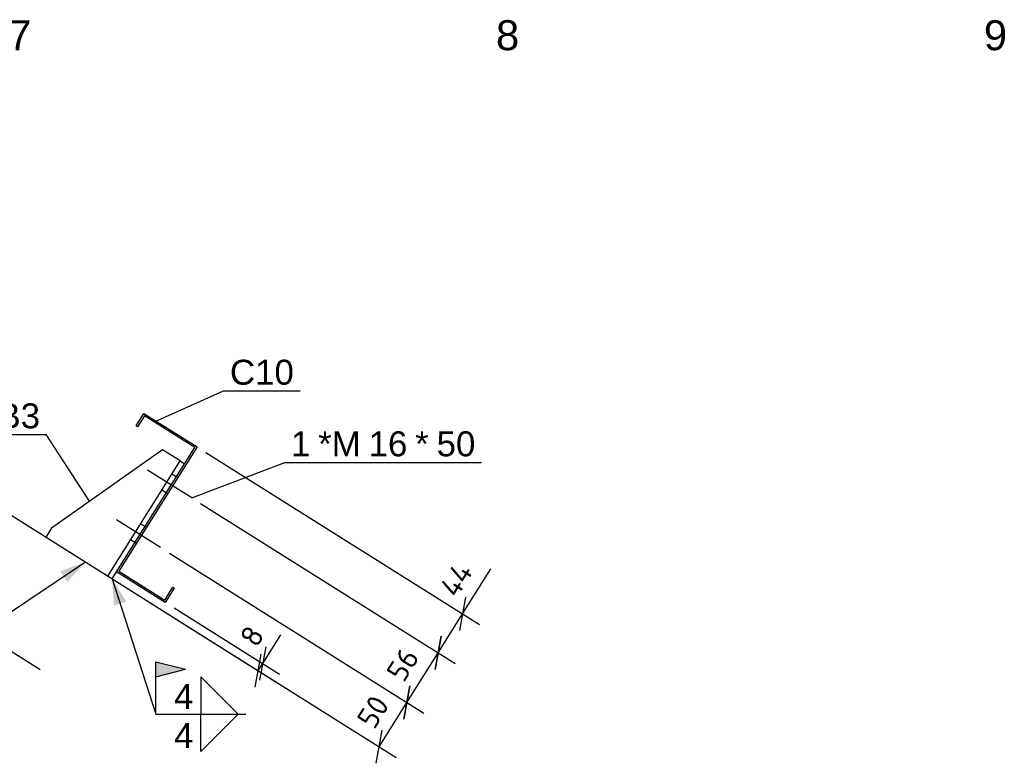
# Model space of a CAD drawing. Header units: millimetres. Extents: x -4888 to 73862, y -29046 to 15504.
# Tile 44 of 111: x 21000 to 28063, y -7164 to -1831. Entities that reach past the tile are written whole.
import ezdxf

# ---------------------------------------------------------------- set-up
doc = ezdxf.new("R2010")
doc.units = ezdxf.units.MM
doc.styles.add('Arial', font='ARIAL.TTF', dxfattribs={"height": 0.2})
doc.styles.add('ISOCPEUR', font='ISOCPEUR.TTF', dxfattribs={"height": 0.2})

# ---------------------------------------------------------------- blocks, each defined once
blk = doc.blocks.new('GridLine-1953139-4947 - 1282')
at = {"color": 136, "linetype": 'Continuous', "style": 'Arial'}
blk.add_text('7', height=214.9, dxfattribs=at).set_placement((20916.6, -2050))
blk = doc.blocks.new('GridLine-1953139-4948 - 1282')
at = {"color": 136, "linetype": 'Continuous', "style": 'Arial'}
blk.add_text('8', height=214.9, dxfattribs=at).set_placement((24416.6, -2050))
blk = doc.blocks.new('GridLine-1953139-4949 - 1282')
at = {"color": 136, "linetype": 'Continuous', "style": 'Arial'}
blk.add_text('9', height=214.9, dxfattribs=at).set_placement((27916.6, -2050))
blk = doc.blocks.new('Part-1953139-24778 - 24750')
at = {"color": 3, "linetype": 'Continuous'}
for p, q in [((20331.4, -5003.6), (22697.4, -6491)), ((20331.4, -5978.1), (21147.3, -6491))]:
    blk.add_line(p, q, dxfattribs=at)
blk = doc.blocks.new('Part-1953139-24779 - 24750')
at = {"color": 3, "linetype": 'Continuous'}
for p, q in [((21835.6, -4744.4), (21891.4, -4655.5)), ((21891.4, -4655.5), (22272.4, -4895)), ((21895.2, -4672), (21845.7, -4750.8)), ((22255.9, -4898.8), (21895.2, -4672)), ((21845.7, -4750.8), (21835.6, -4744.4)), ((21695.4, -5790.2), (22255.9, -4898.8)), ((22272.4, -4895), (21712, -5786.5)), ((22044.7, -6009.8), (21695.4, -5790.2)), ((21712, -5786.5), (22040.9, -5993.2)), ((22040.9, -5993.2), (22098.4, -5901.8)), ((22108.5, -5908.2), (22044.7, -6009.8)), ((22098.4, -5901.8), (22108.5, -5908.2))]:
    blk.add_line(p, q, dxfattribs=at)
blk = doc.blocks.new('Part-1953139-24780 - 24750')
at = {"color": 3, "linetype": 'Continuous'}
for p, q in [((22023.7, -4915.8), (21227.2, -5478.2)), ((22150.7, -4995.6), (22023.7, -4915.8)), ((21227.2, -5478.2), (21187.3, -5541.7))]:
    blk.add_line(p, q, dxfattribs=at)
blk = doc.blocks.new('Part-1953139-24782 - 24750')
at = {"color": 3, "linetype": 'Continuous'}
for p, q in [((21631.8, -5821.1), (22150.7, -4995.6)), ((22150.7, -4995.6), (22182.4, -5015.6)), ((21663.5, -5841), (21695.4, -5790.2))]:
    blk.add_line(p, q, dxfattribs=at)
blk = doc.blocks.new('Bolt-1953139-24783 - 24750')
at = {"color": 5, "linetype": 'Continuous'}
for p, q in [((22011, -5616.6), (21693.6, -5417)), ((21899, -5466.4), (21867.3, -5446.5)), ((21909.2, -5472.8), (21899, -5466.4)), ((21827.2, -5580.7), (21795.4, -5560.7)), ((21837.3, -5587.1), (21827.2, -5580.7))]:
    blk.add_line(p, q, dxfattribs=at)
blk = doc.blocks.new('Bolt-1953139-24784 - 24750')
at = {"color": 5, "linetype": 'Continuous'}
for p, q in [((22234.6, -5261), (21917.1, -5061.4)), ((22122.5, -5110.8), (22090.8, -5090.9)), ((22132.7, -5117.2), (22122.5, -5110.8)), ((22050.7, -5225.1), (22018.9, -5205.2)), ((22060.9, -5231.5), (22050.7, -5225.1))]:
    blk.add_line(p, q, dxfattribs=at)
blk = doc.blocks.new('Bolt-1953139-24785 - 24750')
at = {"color": 5, "linetype": 'Continuous'}
for p, q in [((22011, -5616.6), (21693.6, -5417)), ((21899, -5466.4), (21867.3, -5446.5)), ((21909.2, -5472.8), (21899, -5466.4)), ((21827.2, -5580.7), (21795.4, -5560.7)), ((21837.3, -5587.1), (21827.2, -5580.7))]:
    blk.add_line(p, q, dxfattribs=at)
blk = doc.blocks.new('Bolt-1953139-24786 - 24750')
at = {"color": 5, "linetype": 'Continuous'}
for p, q in [((22234.6, -5261), (21917.1, -5061.4)), ((22122.5, -5110.8), (22090.8, -5090.9)), ((22132.7, -5117.2), (22122.5, -5110.8)), ((22050.7, -5225.1), (22018.9, -5205.2)), ((22060.9, -5231.5), (22050.7, -5225.1))]:
    blk.add_line(p, q, dxfattribs=at)
blk = doc.blocks.new('StraightDimension-1953139-24917 - 24750')
at = {"color": 5, "linetype": 'Continuous'}
for p, q in [((22108.2, -6049.7), (22865, -6525.5)), ((22103.4, -6117.6), (22833.1, -6576.3)), ((22764.9, -6329.7), (22721.3, -6568.1)), ((22689.4, -6618.9), (22733, -6380.5)), ((22711.2, -6499.7), (22743.1, -6448.9))]:
    blk.add_line(p, q, dxfattribs=at)
at = {"color": 0}
blk.add_wipeout([(22808.3, -6239.5), (22594.9, -6105.4), (22498.9, -6258.1), (22712.3, -6392.3)], dxfattribs=at)
at = {"color": 5, "linetype": 'Continuous'}
blk.add_line((22743.1, -6448.9), (22872.7, -6242.8), dxfattribs=at)
blk.add_line((22743.1, -6448.9), (22872.7, -6242.8), dxfattribs=at)
at = {"color": 5, "style": 'ISOCPEUR'}
blk.add_text('8', height=154.7, rotation=57.84582, dxfattribs=at).set_placement((22700.9, -6342.6))
blk = doc.blocks.new('StraightDimension-1953139-24930 - 24750')
at = {"color": 5, "linetype": 'Continuous'}
for p, q in [((22335.9, -4934.9), (24299.2, -6169.1)), ((22298.1, -5300.9), (24123.6, -6448.5)), ((24199.1, -5973.3), (24155.5, -6211.7)), ((24001.6, -6371.9), (24177.3, -6092.5)), ((23979.9, -6491.1), (24023.4, -6252.7))]:
    blk.add_line(p, q, dxfattribs=at)
at = {"color": 0}
blk.add_wipeout([(24316.6, -5765.1), (24103.3, -5631), (23933.1, -5901.8), (24146.4, -6035.9)], dxfattribs=at)
at = {"color": 5, "linetype": 'Continuous'}
blk.add_line((24177.3, -6092.5), (24381, -5768.4), dxfattribs=at)
blk.add_line((24177.3, -6092.5), (24381, -5768.4), dxfattribs=at)
at = {"color": 5, "style": 'ISOCPEUR'}
blk.add_text('44', height=154.69, rotation=57.84582, dxfattribs=at).set_placement((24135.1, -5986.3))
blk = doc.blocks.new('StraightDimension-1953139-24931 - 24750')
at = {"color": 5, "linetype": 'Continuous'}
for p, q in [((22298.1, -5300.9), (24123.6, -6448.5)), ((22074.5, -5656.5), (23900, -6804.1)), ((24023.4, -6252.7), (23979.9, -6491.1)), ((23778.1, -6727.5), (24001.6, -6371.9)), ((23756.3, -6846.6), (23799.9, -6608.3))]:
    blk.add_line(p, q, dxfattribs=at)
at = {"color": 0}
blk.add_wipeout([(23919.1, -6397.4), (23705.8, -6263.3), (23552, -6507.9), (23765.4, -6642)], dxfattribs=at)
at = {"color": 5, "style": 'ISOCPEUR'}
blk.add_text('56', height=154.69, rotation=57.84582, dxfattribs=at).set_placement((23754.1, -6592.4))
blk = doc.blocks.new('StraightDimension-1953139-24932 - 24750')
at = {"color": 5, "linetype": 'Continuous'}
for p, q in [((22074.5, -5656.5), (23900, -6804.1)), ((21921, -6002.9), (23700.4, -7121.6)), ((23799.9, -6608.3), (23756.3, -6846.6)), ((23578.5, -7044.9), (23778.1, -6727.5)), ((23556.7, -7164.1), (23600.3, -6925.7))]:
    blk.add_line(p, q, dxfattribs=at)
at = {"color": 0}
blk.add_wipeout([(23707.6, -6733.9), (23494.2, -6599.8), (23340.5, -6844.4), (23553.8, -6978.5)], dxfattribs=at)
at = {"color": 5, "style": 'ISOCPEUR'}
blk.add_text('50', height=154.69, rotation=57.84582, dxfattribs=at).set_placement((23542.5, -6928.9))
blk = doc.blocks.new('Mark-1953139-24807 - 24750')
at = {"color": 96, "linetype": 'Continuous'}
for p in [(20795.3, -4807), (21500.5, -5285.2)]:
    blk.add_line(p, (21190.9, -4807), dxfattribs=at)
at = {"color": 0, "linetype": 'Continuous'}
blk.add_wipeout([(21145.9, -4762), (21145.9, -4574.5), (20840.3, -4574.5), (20840.3, -4762)], dxfattribs=at)
blk.add_wipeout([(21145.9, -4762), (21145.9, -4574.5), (20840.3, -4574.5), (20840.3, -4762)], dxfattribs=at)
at = {"color": 1, "linetype": 'Continuous', "style": 'Arial'}
blk.add_text('B3', height=179.08, dxfattribs=at).set_placement((20840.3, -4762))
blk = doc.blocks.new('Mark-1953139-24822 - 24750')
at = {"color": 96, "linetype": 'Continuous'}
for p, q in [((21977.7, -4709.7), (22462.9, -4493.9)), ((22462.9, -4493.9), (23011.4, -4493.9))]:
    blk.add_line(p, q, dxfattribs=at)
at = {"color": 0, "linetype": 'Continuous'}
blk.add_wipeout([(22966.4, -4448.9), (22966.4, -4261.4), (22507.9, -4261.4), (22507.9, -4448.9)], dxfattribs=at)
blk.add_wipeout([(22966.4, -4448.9), (22966.4, -4261.4), (22507.9, -4261.4), (22507.9, -4448.9)], dxfattribs=at)
at = {"color": 1, "linetype": 'Continuous', "style": 'Arial'}
blk.add_text('C10', height=179.08, dxfattribs=at).set_placement((22507.9, -4448.9))
blk = doc.blocks.new('Mark-1953139-24835 - 24750')
at = {"color": 96, "linetype": 'Continuous'}
for p, q in [((22234.6, -5261), (22901, -5007.5)), ((22901, -5007.5), (24313.6, -5007.5))]:
    blk.add_line(p, q, dxfattribs=at)
at = {"color": 0, "linetype": 'Continuous'}
for points in [[(23085, -4962.5), (23085, -4775), (22946, -4775), (22946, -4962.5)], [(23446.7, -4962.5), (23446.7, -4775), (23141.2, -4775), (23141.2, -4962.5)], [(23780.9, -4962.5), (23780.9, -4775), (23502.9, -4775), (23502.9, -4962.5)], [(23934.3, -4962.5), (23934.3, -4775), (23837.1, -4775), (23837.1, -4962.5)], [(24268.6, -4962.5), (24268.6, -4775), (23990.6, -4775), (23990.6, -4962.5)]]:
    blk.add_wipeout(points, dxfattribs=at)
for points in [[(23085, -4962.5), (23085, -4775), (22946, -4775), (22946, -4962.5)], [(23446.7, -4962.5), (23446.7, -4775), (23141.2, -4775), (23141.2, -4962.5)], [(23780.9, -4962.5), (23780.9, -4775), (23502.9, -4775), (23502.9, -4962.5)], [(23934.3, -4962.5), (23934.3, -4775), (23837.1, -4775), (23837.1, -4962.5)], [(24268.6, -4962.5), (24268.6, -4775), (23990.6, -4775), (23990.6, -4962.5)]]:
    blk.add_wipeout(points, dxfattribs=at)
at = {"color": 1, "linetype": 'Continuous', "style": 'Arial'}
for s, height, p in [('1', 179.1, (22946, -4962.5)), ('*M', 179.08, (23141.2, -4962.5)), ('16', 179.08, (23502.9, -4962.5)), ('*', 179.1, (23837.1, -4962.5)), ('50', 179.08, (23990.6, -4962.5))]:
    blk.add_text(s, height=height, dxfattribs=at).set_placement(p)
blk = doc.blocks.new('WeldMark-1953139-24875 - 24750')
at = {"linetype": 'Continuous'}
for points in [[(21290.2, -5786), (21472.1, -5720.7), (21342.3, -5863.9)], [(20303.7, -6127), (20303.7, -6234.2), (20089.4, -6180.6)]]:
    blk.add_hatch(color=246, dxfattribs=at).paths.add_polyline_path(points)
at = {"color": 246, "linetype": 'Continuous'}
for p, q in [((21472.1, -5720.7), (20303.7, -6502)), ((20303.7, -6127), (20089.4, -6180.6)), ((20303.7, -6502), (20303.7, -6127)), ((20303.7, -6234.2), (20089.4, -6180.6)), ((20118.9, -6502), (19851, -6234.2)), ((19851, -6234.2), (19851, -6502)), ((19527.2, -6502), (20303.7, -6502)), ((19851, -6502), (20118.9, -6502)), ((19851, -6502), (20118.9, -6502)), ((20118.9, -6502), (19851, -6769.9)), ((19851, -6769.9), (19851, -6502))]:
    blk.add_line(p, q, dxfattribs=at)
at = {"color": 246, "style": 'Arial'}
blk.add_text('4', height=179.1, dxfattribs=at).set_placement((19658.5, -6464.5))
at = {"color": 246, "linetype": 'Continuous', "style": 'Arial'}
blk.add_text('4', height=179.1, dxfattribs=at).set_placement((19658.5, -6745.8))
blk = doc.blocks.new('WeldMark-1953139-24892 - 24750')
at = {"linetype": 'Continuous'}
for points in [[(21676.4, -6033.9), (21663.5, -5841), (21765.6, -6005.1)], [(21976.1, -6436.1), (21976.1, -6543.3), (22190.4, -6489.7)]]:
    blk.add_hatch(color=246, dxfattribs=at).paths.add_polyline_path(points)
at = {"color": 246, "linetype": 'Continuous'}
for p, q in [((21663.5, -5841), (21976.1, -6811.1)), ((21976.1, -6811.1), (21976.1, -6436.1)), ((21976.1, -6436.1), (22190.4, -6489.7)), ((21976.1, -6543.3), (22190.4, -6489.7)), ((22567.8, -6811.1), (22299.9, -6543.3)), ((22299.9, -6543.3), (22299.9, -6811.1)), ((21976.1, -6811.1), (22621.4, -6811.1)), ((22299.9, -6811.1), (22567.8, -6811.1)), ((22299.9, -6811.1), (22567.8, -6811.1)), ((22567.8, -6811.1), (22299.9, -7079)), ((22299.9, -7079), (22299.9, -6811.1))]:
    blk.add_line(p, q, dxfattribs=at)
at = {"color": 246, "style": 'Arial'}
blk.add_text('4', height=179.1, dxfattribs=at).set_placement((22107.4, -6773.6))
at = {"color": 246, "linetype": 'Continuous', "style": 'Arial'}
blk.add_text('4', height=179.1, dxfattribs=at).set_placement((22107.4, -7054.9))

msp = doc.modelspace()

# ---------------------------------------------------------------- block references
for name in ['GridLine-1953139-4947 - 1282', 'GridLine-1953139-4948 - 1282', 'GridLine-1953139-4949 - 1282', 'Part-1953139-24779 - 24750', 'Part-1953139-24780 - 24750', 'Part-1953139-24778 - 24750', 'Part-1953139-24782 - 24750', 'Bolt-1953139-24784 - 24750', 'Bolt-1953139-24786 - 24750', 'Bolt-1953139-24783 - 24750', 'Bolt-1953139-24785 - 24750', 'WeldMark-1953139-24875 - 24750']:
    msp.add_blockref(name, (0, 0))

# ---------------------------------------------------------------- next in the draw order: block references
for name in ['Mark-1953139-24822 - 24750', 'Mark-1953139-24807 - 24750', 'StraightDimension-1953139-24917 - 24750']:
    msp.add_blockref(name, (0, 0))

# ---------------------------------------------------------------- next in the draw order: block references
msp.add_blockref('StraightDimension-1953139-24930 - 24750', (0, 0))

# ---------------------------------------------------------------- next in the draw order: block references
for name in ['Mark-1953139-24835 - 24750', 'StraightDimension-1953139-24931 - 24750']:
    msp.add_blockref(name, (0, 0))

# ---------------------------------------------------------------- next in the draw order: block references
msp.add_blockref('StraightDimension-1953139-24932 - 24750', (0, 0))

# ---------------------------------------------------------------- next in the draw order: block references
msp.add_blockref('WeldMark-1953139-24892 - 24750', (0, 0))

doc.saveas('drawing.dxf')
